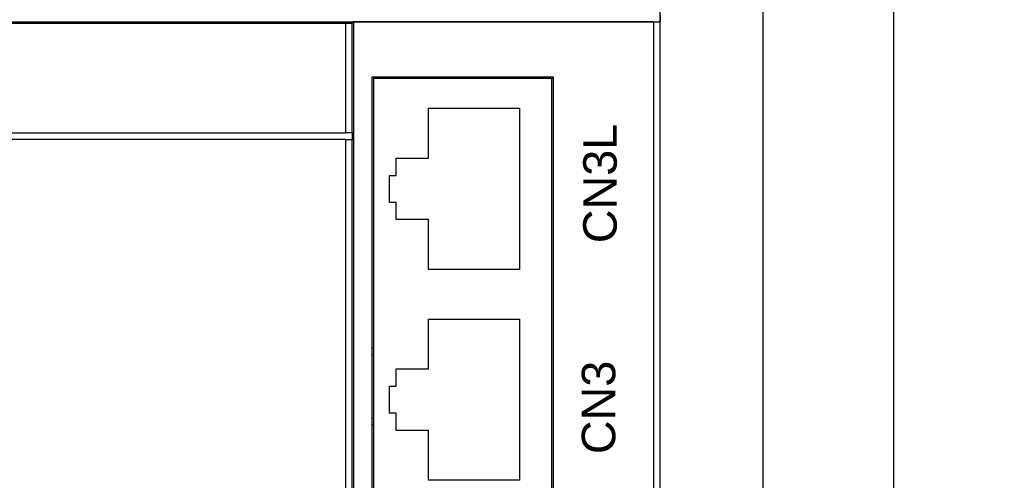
# Model space of a CAD drawing. Extents: x 14074 to 14414, y -3712 to -3387.
# Tile 11 of 18: x 14112 to 14185, y -3476 to -3441. Entities that reach past the tile are written whole.
import ezdxf

# ---------------------------------------------------------------- set-up
doc = ezdxf.new("R2010")
doc.units = 0
doc.layers.get('0').update_dxf_attribs({"linetype": 'CONTINUOUS'})
doc.layers.get('DEFPOINTS').update_dxf_attribs({"color": 8, "linetype": 'CONTINUOUS'})
doc.styles.add('DIMEMSIONS', font='isocp.shx', dxfattribs={"bigfont": 'chineset.shx'})
doc.styles.get("Standard").update_dxf_attribs({"font": 'PMingLiU.ttf'})
doc.dimstyles.new('ISO-25', dxfattribs={"dimtxt": 3, "dimasz": 3, "dimexe": 1, "dimexo": 1, "dimgap": 2, "dimtad": 2, "dimtih": 1, "dimtoh": 1, "dimtxsty": 'STANDARD', "dimcen": 0, "dimclrd": 256, "dimclre": 256, "dimclrt": 256, "dimazin": 3, "dimtfac": 1, "dimtmove": 0, "dimatfit": 3})

# ---------------------------------------------------------------- blocks, each defined once
blk = doc.blocks.new('*D3')
for p, q in [((14080.481, -3563.405), (14080.481, -3400.577)), ((14153.481, -3413.405), (14153.481, -3400.577)), ((14083.481, -3401.577), (14150.481, -3401.577))]:
    blk.add_line(p, q)
for points in [[(14083.481, -3401.077), (14083.481, -3402.077), (14080.481, -3401.577)], [(14150.481, -3401.077), (14150.481, -3402.077), (14153.481, -3401.577)]]:
    blk.add_solid(points)
at = {"layer": 'DEFPOINTS', "color": 0}
for p in [(14153.481, -3401.577), (14153.481, -3414.405), (14080.481, -3564.405)]:
    blk.add_point(p, dxfattribs=at)
at = {"insert": (14116.981, -3397.907), "char_height": 3, "attachment_point": 5}
blk.add_mtext('73', dxfattribs=at)
blk = doc.blocks.new('*D4')
for p, q in [((14074.481, -3446.677), (14074.481, -3393.016)), ((14159.481, -3446.677), (14159.481, -3393.016)), ((14077.481, -3394.016), (14156.481, -3394.016))]:
    blk.add_line(p, q)
for points in [[(14077.481, -3393.516), (14077.481, -3394.516), (14074.481, -3394.016)], [(14156.481, -3393.516), (14156.481, -3394.516), (14159.481, -3394.016)]]:
    blk.add_solid(points)
at = {"layer": 'DEFPOINTS', "color": 0}
for p in [(14159.481, -3394.016), (14074.481, -3447.677), (14159.481, -3447.677)]:
    blk.add_point(p, dxfattribs=at)
at = {"insert": (14116.981, -3390.317), "char_height": 3, "attachment_point": 5}
blk.add_mtext('85', dxfattribs=at)
blk = doc.blocks.new('*D5')
for p, q in [((14154.481, -3414.405), (14168.14, -3414.405)), ((14167.14, -3417.405), (14167.14, -3561.405)), ((14081.481, -3564.405), (14168.14, -3564.405))]:
    blk.add_line(p, q)
for points in [[(14166.64, -3417.405), (14167.64, -3417.405), (14167.14, -3414.405)], [(14166.64, -3561.405), (14167.64, -3561.405), (14167.14, -3564.405)]]:
    blk.add_solid(points)
at = {"layer": 'DEFPOINTS', "color": 0}
for p in [(14153.481, -3414.405), (14080.481, -3564.405), (14167.14, -3564.405)]:
    blk.add_point(p, dxfattribs=at)
at = {"insert": (14172.005, -3489.405), "char_height": 3, "attachment_point": 5}
blk.add_mtext('150', dxfattribs=at)
blk = doc.blocks.new('*D6')
for p, q in [((14106.361, -3408.405), (14177.897, -3408.405)), ((14176.897, -3411.405), (14176.897, -3567.405)), ((14108.01, -3570.405), (14177.897, -3570.405))]:
    blk.add_line(p, q)
for points in [[(14176.397, -3411.405), (14177.397, -3411.405), (14176.897, -3408.405)], [(14176.397, -3567.405), (14177.397, -3567.405), (14176.897, -3570.405)]]:
    blk.add_solid(points)
at = {"layer": 'DEFPOINTS', "color": 0}
for p in [(14105.361, -3408.405), (14107.01, -3570.405), (14176.897, -3570.405)]:
    blk.add_point(p, dxfattribs=at)
at = {"insert": (14181.761, -3489.405), "char_height": 3, "attachment_point": 5}
blk.add_mtext('162', dxfattribs=at)

msp = doc.modelspace()

# ---------------------------------------------------------------- linework, layer by layer
for p, q in [((14108.981, -3441.405), (14159.481, -3441.405)), ((14136.572, -3441.418), (14136.48, -3441.51)), ((14158.981, -3441.418), (14136.572, -3441.418)), ((14136.572, -3441.418), (14136.572, -3551.505)), ((14158.981, -3441.418), (14158.981, -3567.198)), ((14159.481, -3440.905), (14159.481, -3441.405)), ((14159.481, -3567.198), (14159.481, -3441.405)), ((14102.611, -3441.523), (14135.98, -3441.523)), ((14135.98, -3441.523), (14135.98, -3449.705)), ((14136.48, -3449.705), (14136.48, -3441.51)), ((14137.981, -3445.53), (14151.481, -3445.53)), ((14137.981, -3478.03), (14137.981, -3445.53)), ((14138.081, -3445.655), (14138.081, -3477.905)), ((14151.381, -3445.655), (14138.081, -3445.655)), ((14144.881, -3445.53), (14144.881, -3445.655)), ((14151.381, -3445.53), (14151.381, -3445.655)), ((14151.381, -3477.905), (14151.381, -3445.655)), ((14151.481, -3445.53), (14151.481, -3478.03)), ((14142.181, -3447.88), (14148.981, -3447.88)), ((14142.181, -3451.611), (14142.181, -3447.88)), ((14148.981, -3447.88), (14148.981, -3459.93)), ((14102.611, -3449.705), (14135.98, -3449.705)), ((14135.98, -3450.205), (14102.611, -3450.205)), ((14136.48, -3449.705), (14135.98, -3449.705)), ((14135.98, -3450.205), (14136.48, -3450.205)), ((14135.98, -3450.205), (14135.98, -3551.413)), ((14136.48, -3449.705), (14136.481, -3449.705)), ((14136.48, -3551.413), (14136.48, -3450.205)), ((14136.481, -3450.205), (14136.48, -3450.205)), ((14136.481, -3449.705), (14136.481, -3450.205)), ((14139.781, -3451.611), (14142.181, -3451.611)), ((14139.781, -3452.899), (14139.781, -3451.611)), ((14139.281, -3452.899), (14139.781, -3452.899)), ((14139.281, -3454.911), (14139.281, -3452.899)), ((14139.781, -3454.911), (14139.281, -3454.911)), ((14139.781, -3456.199), (14139.781, -3454.911)), ((14142.181, -3456.199), (14139.781, -3456.199)), ((14142.181, -3459.93), (14142.181, -3456.199)), ((14148.981, -3459.93), (14142.181, -3459.93)), ((14142.181, -3463.63), (14148.981, -3463.63)), ((14142.181, -3467.361), (14142.181, -3463.63)), ((14148.981, -3463.63), (14148.981, -3475.68)), ((14138.081, -3465.83), (14137.981, -3465.833)), ((14137.981, -3466.296), (14138.081, -3466.292)), ((14139.781, -3467.361), (14142.181, -3467.361)), ((14139.781, -3468.649), (14139.781, -3467.361)), ((14139.281, -3468.649), (14139.781, -3468.649)), ((14139.281, -3470.661), (14139.281, -3468.649)), ((14139.781, -3470.661), (14139.281, -3470.661)), ((14139.781, -3471.949), (14139.781, -3470.661)), ((14138.081, -3471.035), (14137.981, -3471.039)), ((14137.981, -3471.501), (14138.081, -3471.497)), ((14142.181, -3471.949), (14139.781, -3471.949)), ((14142.181, -3475.68), (14142.181, -3471.949)), ((14148.981, -3475.68), (14142.181, -3475.68))]:
    msp.add_line(p, q)
for centre, end_param in [((14158.981, -3441.405), 3.141593), ((14135.98, -3441.51), 3.115413)]:
    msp.add_ellipse(centre, major_axis=(-0.5, 0), ratio=0.026186, start_param=1.570796, end_param=end_param)

# ---------------------------------------------------------------- texts
at = {"char_height": 2.5, "attachment_point": 1, "rotation": 90, "style": 'DIMEMSIONS'}
for s, insert in [('{\\fArial|b0|i0|c0|p34;CN3L}', (14153.733, -3457.963)), ('{\\fArial|b0|i0|c0|p34;CN3}', (14153.627, -3473.729))]:
    msp.add_mtext_dynamic_manual_height_columns(s, width=2.98597, gutter_width=199.491, heights=[0], dxfattribs=dict(at, insert=insert))

# ---------------------------------------------------------------- dimensions: what is measured, and where the dimension line sits
for base, p1, p2, picture, middle in [((14159.481, -3394.016), (14074.481, -3447.677), (14159.481, -3447.677), '*D4', (14116.981, -3394.016)), ((14153.481, -3401.577), (14080.481, -3564.405), (14153.481, -3414.405), '*D3', (14116.981, -3401.577))]:
    dim = msp.add_linear_dim(base=base, p1=p1, p2=p2, dimstyle='ISO-25')
    dim.commit()
    dim.dimension.update_dxf_attribs({"geometry": picture, "text_midpoint": middle, "dimtype": 160})
for base, p1, p2, picture, middle in [((14176.897, -3570.405), (14105.361, -3408.405), (14107.01, -3570.405), '*D6', (14181.761, -3489.405)), ((14167.14, -3564.405), (14153.481, -3414.405), (14080.481, -3564.405), '*D5', (14172.005, -3489.405))]:
    dim = msp.add_linear_dim(base=base, p1=p1, p2=p2, angle=90, dimstyle='ISO-25')
    dim.commit()
    dim.dimension.update_dxf_attribs({"geometry": picture, "text_midpoint": middle})

doc.saveas('drawing.dxf')
